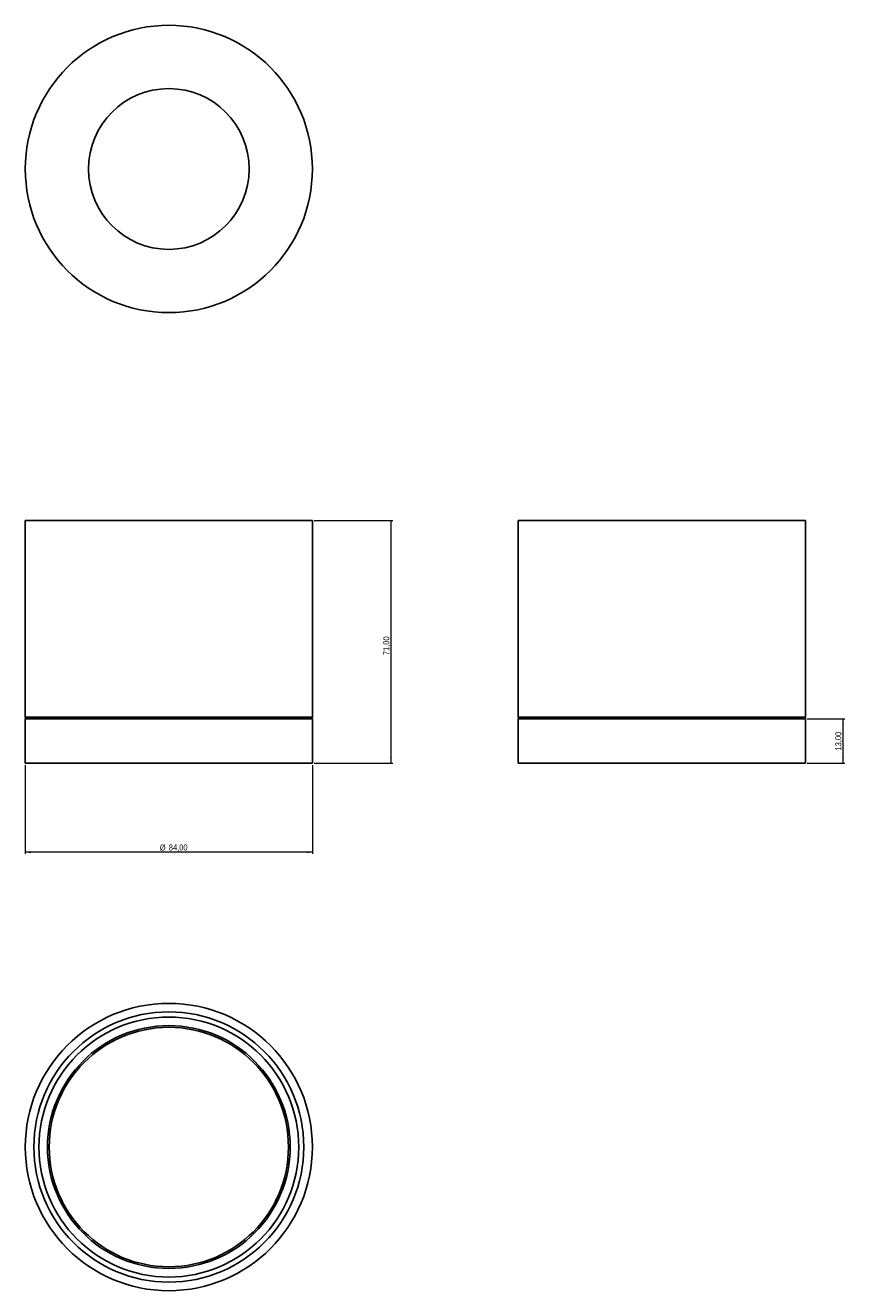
# Model space of a CAD drawing. Header units: millimetres. Extents: x 484 to 963, y 64 to 804.
import ezdxf

# ---------------------------------------------------------------- set-up
doc = ezdxf.new("R2010")
doc.units = ezdxf.units.MM
doc.styles.add('SLDTEXTSTYLE0', font='TXT', dxfattribs={"width": 0.75})
doc.dimstyles.new('SLDDIMSTYLE0', dxfattribs={"dimtxt": 3.5, "dimasz": 3.302, "dimexe": 0, "dimexo": 0.0625, "dimgap": 0.875, "dimtad": 1, "dimlfac": 0.5, "dimrnd": 1e-09, "dimzin": 12, "dimdsep": 46, "dimtxsty": 'SLDTEXTSTYLE0', "dimsah": 1, "dimcen": 0.09, "dimadec": 0, "dimazin": 3, "dimtfac": 1, "dimtofl": 0, "dimtmove": 0, "dimatfit": 3, "dimfxl": 0, "dimfrac": 2, "dimtolj": 1, "dimtzin": 12, "dimarcsym": 0})
doc.dimstyles.new('SLDDIMSTYLE1', dxfattribs={"dimtxt": 3.5, "dimasz": 3.302, "dimexe": 0, "dimexo": 0.0625, "dimgap": 0.875, "dimtad": 1, "dimlfac": 0.5, "dimrnd": 1e-09, "dimzin": 12, "dimdsep": 46, "dimtxsty": 'SLDTEXTSTYLE0', "dimsah": 1, "dimcen": 0.09, "dimadec": 0, "dimazin": 3, "dimtfac": 1, "dimtmove": 0, "dimatfit": 0, "dimfxl": 0, "dimfrac": 2, "dimtolj": 1, "dimtzin": 12, "dimarcsym": 0})

# ---------------------------------------------------------------- blocks, each defined once
blk = doc.blocks.new('_D')
at = {"color": 7, "linetype": 'Continuous', "lineweight": 0}
for p, q in [((483.96, 371.61), (483.96, 319.61)), ((651.96, 371.61), (651.96, 319.61)), ((651.96, 320.61), (483.96, 320.61))]:
    blk.add_line(p, q, dxfattribs=at)
at = {"color": 7, "linetype": 'Continuous', "lineweight": 18}
for points in [[(483.96, 320.61), (487.26, 320.11), (487.26, 321.12)], [(651.96, 320.61), (648.66, 321.12), (648.66, 320.11)]]:
    blk.add_solid(points, dxfattribs=at)
at = {"color": 7, "linetype": 'Continuous', "lineweight": 18, "char_height": 3.5, "attachment_point": 1, "style": 'SLDTEXTSTYLE0'}
for s, insert in [('%%c', (562.66, 325.13)), ('84,00', (567.93, 325.18))]:
    blk.add_mtext(s, dxfattribs=dict(at, insert=insert))
blk = doc.blocks.new('_D_1')
at = {"color": 7, "linetype": 'Continuous', "lineweight": 0}
for p, q in [((652.96, 514.61), (698.96, 514.61)), ((697.96, 514.61), (697.96, 372.61)), ((652.96, 372.61), (698.96, 372.61))]:
    blk.add_line(p, q, dxfattribs=at)
at = {"color": 7, "linetype": 'Continuous', "lineweight": 18}
for points in [[(697.96, 514.61), (697.45, 511.31), (698.47, 511.31)], [(697.96, 372.61), (698.47, 375.92), (697.45, 375.92)]]:
    blk.add_solid(points, dxfattribs=at)
at = {"color": 7, "linetype": 'Continuous', "lineweight": 18, "insert": (693.45, 435.85), "char_height": 3.5, "attachment_point": 1, "rotation": 90, "style": 'SLDTEXTSTYLE0'}
blk.add_mtext('71,00', dxfattribs=at)
blk = doc.blocks.new('_D_2')
at = {"color": 7, "linetype": 'Continuous', "lineweight": 0}
for p, q in [((941.47, 398.61), (963.47, 398.61)), ((962.47, 372.61), (962.47, 398.61)), ((941.47, 372.61), (963.47, 372.61))]:
    blk.add_line(p, q, dxfattribs=at)
at = {"color": 7, "linetype": 'Continuous', "lineweight": 18}
for points in [[(962.47, 398.61), (961.96, 395.31), (962.98, 395.31)], [(962.47, 372.61), (962.98, 375.92), (961.96, 375.92)]]:
    blk.add_solid(points, dxfattribs=at)
at = {"color": 7, "linetype": 'Continuous', "lineweight": 18, "insert": (957.96, 380.08), "char_height": 3.5, "attachment_point": 1, "rotation": 90, "style": 'SLDTEXTSTYLE0'}
blk.add_mtext('13,00', dxfattribs=at)

msp = doc.modelspace()

# ---------------------------------------------------------------- linework, layer by layer
at = {"color": 7, "linetype": 'Continuous', "lineweight": 25}
for p, q in [((483.961, 514.615), (483.961, 399.615)), ((651.961, 514.615), (483.961, 514.615)), ((651.961, 399.615), (651.961, 514.615)), ((772.469, 514.615), (772.469, 399.615)), ((940.469, 514.615), (772.469, 514.615)), ((940.469, 399.615), (940.469, 514.615)), ((483.961, 399.615), (651.961, 399.615)), ((772.469, 399.615), (940.469, 399.615)), ((483.961, 398.615), (483.961, 372.615)), ((651.961, 398.615), (483.961, 398.615)), ((651.961, 372.615), (651.961, 398.615)), ((772.469, 398.615), (772.469, 372.615)), ((940.469, 398.615), (772.469, 398.615)), ((940.469, 372.615), (940.469, 398.615)), ((651.961, 372.615), (483.961, 372.615)), ((940.469, 372.615), (772.469, 372.615))]:
    msp.add_line(p, q, dxfattribs=at)
for centre, radius in [((567.961, 720.138), 84), ((567.961, 720.138), 47), ((567.961, 148.258), 84), ((567.961, 148.258), 79), ((567.961, 148.258), 76), ((567.961, 148.258), 71), ((567.961, 148.258), 70)]:
    msp.add_circle(centre, radius, dxfattribs=at)
for centre, start, end in [((484.961, 399.615), 180, 270), ((650.961, 399.615), 270, 0), ((773.469, 399.615), 180, 270), ((939.469, 399.615), 270, 0)]:
    msp.add_arc(centre, 1, start, end, dxfattribs=at)

# ---------------------------------------------------------------- dimensions: what is measured, and where the dimension line sits
at = {"color": 7, "linetype": 'Continuous', "lineweight": 18}
for base, p1, p2, dimstyle, picture, middle in [((697.961, 372.615), (651.961, 514.615), (651.961, 372.615), 'SLDDIMSTYLE0', '_D_1', (697.961, 441.67)), ((962.469, 398.615), (940.469, 372.615), (940.469, 398.615), 'SLDDIMSTYLE1', '_D_2', (962.469, 385.895))]:
    dim = msp.add_linear_dim(base=base, p1=p1, p2=p2, angle=90, dimstyle=dimstyle, dxfattribs=at)
    dim.commit()
    dim.dimension.update_dxf_attribs({"geometry": picture, "text_midpoint": middle, "dimtype": 160})
dim = msp.add_linear_dim(base=(483.961, 320.615), p1=(651.961, 372.615), p2=(483.961, 372.615), angle=0, text='%%c<>', dimstyle='SLDDIMSTYLE0', dxfattribs=at)
dim.commit()
dim.dimension.update_dxf_attribs({"geometry": '_D', "text_midpoint": (571.114, 320.615), "dimtype": 160})

doc.saveas('drawing.dxf')
